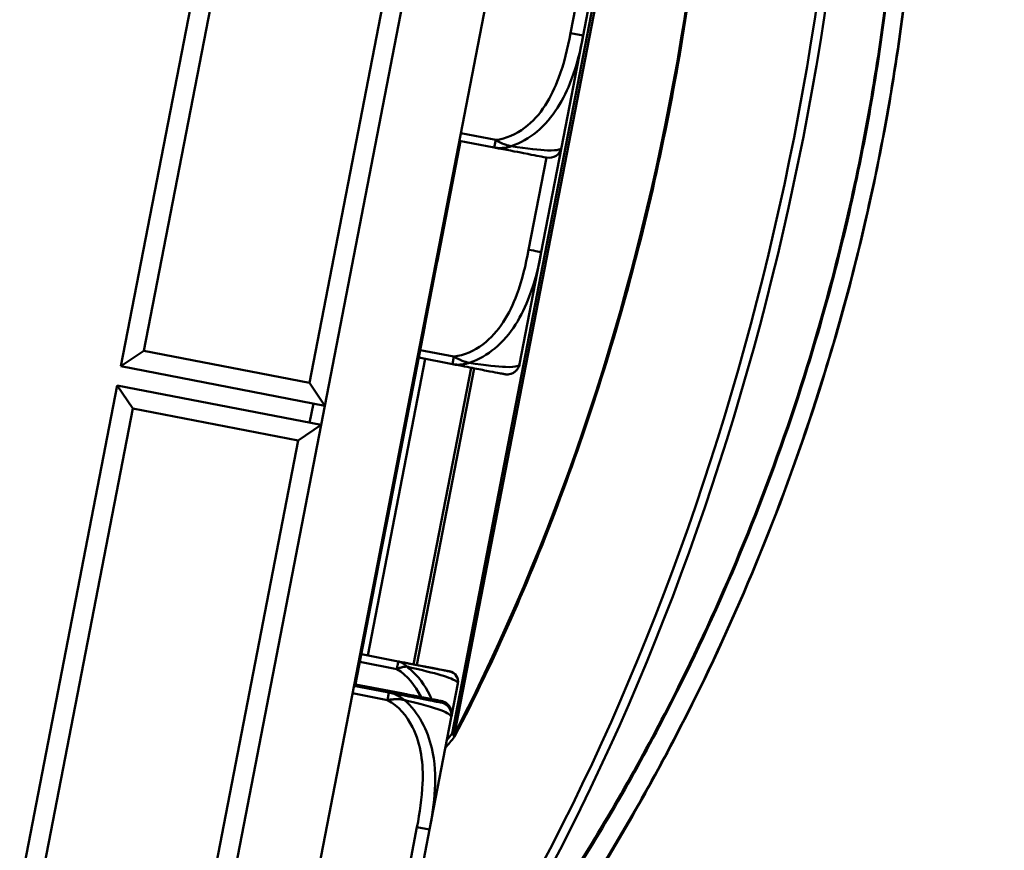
# Model space of a CAD drawing. Header units: inches. Extents: x 8.7 to 68.4, y -2.3 to 39.9.
# Tile 7 of 118: x 17.6 to 19.1, y 11.5 to 12.8. Entities that reach past the tile are written whole.
import ezdxf

# ---------------------------------------------------------------- set-up
doc = ezdxf.new("R2010")
doc.units = ezdxf.units.IN
doc.header["$MEASUREMENT"] = 0
for name, color, linetype, lineweight in [('Dimensions(ROSSANSI)', 7, 'Continuous', 25), ('Visible Edges(ROSSANSI)', 7, 'Continuous', 50), ('Visible Tangent Edges(ROSSANSI)', 7, 'Continuous', 50)]:
    doc.layers.add(name, color=color, linetype=linetype, lineweight=lineweight)
doc.styles.add('DEFAULT-ROSSANSI', font='arial.ttf')
doc.dimstyles.new('DEFAULT-ROSSANSI', dxfattribs={"dimtxt": 1, "dimasz": 0.098425, "dimexe": 0.125, "dimexo": 0.0625, "dimgap": 0.031496, "dimtad": 0, "dimtih": 1, "dimtoh": 1, "dimrnd": 1e-08, "dimzin": 0, "dimdsep": 46, "dimtxsty": 'DEFAULT-ROSSANSI', "dimcen": 0.09, "dimdle": 0.393701, "dimclrd": 7, "dimclre": 7, "dimclrt": 179, "dimadec": 0, "dimazin": 0, "dimtfac": 1, "dimtofl": 0, "dimtmove": 0, "dimatfit": 3, "dimfxl": 1, "dimtolj": 1, "dimtzin": 0, "dimlwd": 25, "dimlwe": 25, "dimarcsym": 0})

# ---------------------------------------------------------------- blocks, each defined once
blk = doc.blocks.new('*D6')
at = {"layer": 'Defpoints', "color": 0}
for p in [(20.9246, 20.8161), (17.7602, 10.1056), (24.8549, 7.1014)]:
    blk.add_point(p, dxfattribs=at)
at = {"layer": 'Dimensions(ROSSANSI)', "color": 7, "lineweight": 25}
for p, q in [((20.9822, 20.7918), (29.2969, 17.2709)), ((29.1434, 17.229), (26.5661, 11.1426)), ((17.8178, 10.0812), (24.97, 7.0527)), ((24.8933, 7.192), (25.9967, 9.7979))]:
    blk.add_line(p, q, dxfattribs=at)
at = {"layer": 'Dimensions(ROSSANSI)', "color": 7}
for points in [[(29.1283, 17.2354), (29.1585, 17.2226), (29.1818, 17.3197)], [(24.8782, 7.1984), (24.9084, 7.1857), (24.8549, 7.1014)]]:
    blk.add_solid(points, dxfattribs=at)
at = {"layer": 'Dimensions(ROSSANSI)', "color": 179, "lineweight": 25, "insert": (22.3247, 11.1112), "char_height": 1, "attachment_point": 1, "style": 'DEFAULT-ROSSANSI'}
blk.add_mtext('\\A1;11.10 [281.9]', dxfattribs=at)
blk = doc.blocks.new('*D9')
at = {"layer": 'Defpoints', "color": 0}
for p in [(15.4229, 20.5316), (17.8599, 10.2919), (16.4954, 6.068), (15.4229, -2.3042)]:
    blk.add_point(p, dxfattribs=at)
at = {"layer": 'Dimensions(ROSSANSI)', "color": 7, "lineweight": 25}
for p, q in [((15.4229, 20.4691), (15.4229, 6.0114)), ((17.848, 10.2305), (17.0025, 5.86))]:
    blk.add_line(p, q, dxfattribs=at)
for start, end in [(90, 91.49163), (79.71813, 89.33187)]:
    blk.add_arc((15.4229, -2.3042), 8.4406, start, end, dxfattribs=at)
at = {"layer": 'Dimensions(ROSSANSI)', "color": 7}
for points in [[(15.5212, 6.1194), (15.5214, 6.1523), (15.4229, 6.1364)], [(16.9325, 6.017), (16.9264, 5.9848), (17.0262, 5.9827)]]:
    blk.add_solid(points, dxfattribs=at)
at = {"layer": 'Dimensions(ROSSANSI)', "color": 179, "lineweight": 25, "insert": (13.304, 6.5549), "char_height": 1, "attachment_point": 1, "style": 'DEFAULT-ROSSANSI'}
blk.add_mtext('\\A1;11°', dxfattribs=at)
blk = doc.blocks.new('*D10')
at = {"layer": 'Defpoints', "color": 0}
for p in [(20.6144, 26.8005), (20.8459, 20.6303), (15.4229, 20.5316), (15.4229, 7.8234)]:
    blk.add_point(p, dxfattribs=at)
at = {"layer": 'Dimensions(ROSSANSI)', "color": 7, "lineweight": 25}
for p, q in [((15.4229, 20.5941), (15.4229, 27.6228)), ((20.8703, 20.6879), (23.1432, 26.0556))]:
    blk.add_line(p, q, dxfattribs=at)
for start, end in [(81.54403, 89.71337), (67.33663, 75.47329)]:
    blk.add_arc((15.4229, 7.8234), 19.6744, start, end, dxfattribs=at)
at = {"layer": 'Dimensions(ROSSANSI)', "color": 7}
for points in [[(15.5213, 27.4811), (15.5214, 27.5139), (15.4229, 27.4978)], [(23.0101, 25.9937), (22.9974, 25.9635), (23.0945, 25.9405)]]:
    blk.add_solid(points, dxfattribs=at)
at = {"layer": 'Dimensions(ROSSANSI)', "color": 179, "lineweight": 25, "insert": (18.3475, 27.6154), "char_height": 1, "attachment_point": 1, "style": 'DEFAULT-ROSSANSI'}
blk.add_mtext('\\A1;23°', dxfattribs=at)

msp = doc.modelspace()

# ---------------------------------------------------------------- linework, layer by layer
at = {"layer": 'Visible Edges(ROSSANSI)'}
for p, q in [((17.7372, 10.3156), (18.8961, 16.3055)), ((17.8599, 10.2919), (19.0188, 16.2818)), ((18.5623, 16.2542), (17.795, 12.2888)), ((17.8302, 12.3125), (18.586, 16.2191)), ((18.8393, 16.1701), (18.0835, 12.2635)), ((18.5026, 12.7949), (18.541, 12.9935)), ((18.4695, 12.6237), (18.5026, 12.7949)), ((18.315, 12.6335), (18.2795, 12.4503)), ((18.313, 12.6339), (18.3665, 12.6235)), ((18.4385, 12.4635), (18.4695, 12.6237)), ((18.2774, 12.4496), (18.2793, 12.4492)), ((18.2775, 12.4503), (18.2795, 12.4499)), ((18.2775, 12.4501), (18.2794, 12.4497)), ((18.2776, 12.4506), (18.2795, 12.4503)), ((18.4053, 12.2922), (18.4385, 12.4635)), ((18.2793, 12.4492), (18.2603, 12.351)), ((18.2601, 12.3499), (18.2081, 12.0812)), ((18.2582, 12.3506), (18.2602, 12.3502)), ((18.2582, 12.3505), (18.2602, 12.3501)), ((18.2582, 12.3503), (18.2601, 12.3499)), ((18.2583, 12.3508), (18.2602, 12.3504)), ((18.2584, 12.3514), (18.2603, 12.351)), ((17.8302, 12.3125), (17.795, 12.2888)), ((18.0835, 12.2635), (17.8302, 12.3125)), ((18.2509, 12.302), (18.3023, 12.2921)), ((17.795, 12.2888), (18.1073, 12.2283)), ((17.7893, 12.2593), (17.425, 10.376)), ((18.1016, 12.1989), (17.7893, 12.2593)), ((17.7893, 12.2593), (17.8131, 12.2241)), ((18.0835, 12.2635), (18.1073, 12.2283)), ((17.4544, 10.3703), (17.8131, 12.2241)), ((17.8131, 12.2241), (18.0664, 12.1751)), ((18.0896, 12.2318), (18.0839, 12.2023)), ((18.0664, 12.1751), (18.1016, 12.1989)), ((18.0664, 12.1751), (17.7077, 10.3213)), ((18.208, 12.0806), (18.189, 11.9824)), ((18.2061, 12.081), (18.208, 12.0806)), ((18.2062, 12.0816), (18.2081, 12.0812)), ((18.187, 11.9823), (18.1889, 11.9819)), ((18.1871, 11.9828), (18.189, 11.9824)), ((18.1889, 11.9819), (18.1536, 11.7995)), ((18.163, 11.8479), (18.2196, 11.837)), ((18.2983, 11.8218), (18.2983, 11.8218)), ((18.1541, 11.8019), (18.2055, 11.7919)), ((18.1541, 11.8019), (18.2055, 11.7919)), ((18.3011, 11.7534), (18.3107, 11.8033)), ((18.3107, 11.8033), (18.3107, 11.8033)), ((18.2051, 11.7896), (18.1517, 11.7999)), ((18.2855, 11.7764), (18.2855, 11.7764)), ((18.2855, 11.7764), (18.2855, 11.7764)), ((18.2675, 11.5798), (18.3006, 11.751)), ((18.3006, 11.751), (18.3011, 11.7534)), ((18.2291, 11.3811), (18.2675, 11.5798))]:
    msp.add_line(p, q, dxfattribs=at)
for centre, radius, start, end in [((18.4501, 12.6274), 0.0197, 259.05, 349.05), ((18.2953, 11.8063), 0.0157, 349.05, 79.05), ((18.2953, 11.8063), 0.0157, 0.6902, 79.05), ((18.2813, 11.7548), 0.0197, 349.05, 79.05), ((18.2817, 11.7571), 0.0197, 349.05, 79.05), ((18.2817, 11.7571), 0.0197, 349.05, 79.05), ((18.2817, 11.7571), 0.0197, 349.05, 79.05), ((18.2817, 11.7571), 0.0197, 349.05, 79.05), ((18.2974, 11.7276), 0.01, 320.943, 332.547)]:
    msp.add_arc(centre, radius, start, end, dxfattribs=at)
for points, knots in [([(18.3063, 11.7229), (18.3658, 11.8376), (18.4199, 11.9598), (18.5153, 12.215), (18.5566, 12.3478), (18.6246, 12.6191), (18.6514, 12.7575), (18.6894, 13.0346), (18.7007, 13.1733), (18.7074, 13.4456), (18.7028, 13.5792), (18.6903, 13.7078)], [1.0802358, 1.0802358, 1.0802358, 1.0802358, 1.27646, 1.27646, 1.4726842, 1.4726842, 1.6689084, 1.6689084, 1.8651326, 1.8651326, 2.0613568, 2.0613568, 2.0613568, 2.0613568]), ([(18.1746, 11.0414), (18.2313, 11.105), (18.2869, 11.1722), (18.4014, 11.3229), (18.46, 11.4073), (18.5716, 11.5864), (18.6247, 11.6811), (18.7494, 11.9329), (18.8158, 12.0967), (18.9056, 12.3849), (18.9359, 12.5049), (18.9593, 12.6262), (18.9828, 12.7474), (18.9995, 12.87), (19.0237, 13.1709), (19.0231, 13.3477), (19.008, 13.5427), (19.0057, 13.5683), (19.0031, 13.5936)], [0.205703, 0.205703, 0.205703, 0.205703, 1.01733, 1.01733, 1.924013, 1.924013, 2.830701, 2.830701, 4.215232, 4.215232, 5.153714, 5.153714, 5.153714, 6.092195, 6.092195, 7.476726, 7.476726, 7.687218, 7.687218, 7.687218, 7.687218]), ([(18.3665, 12.6235), (18.3844, 12.6201), (18.3999, 12.6171), (18.4114, 12.6149), (18.4291, 12.6114), (18.4379, 12.6097), (18.4422, 12.6089), (18.4456, 12.6082), (18.4461, 12.6081), (18.4464, 12.6081)], [-0.7968224, -0.7968224, -0.7968224, -0.7968224, -0.6514613, -0.6514613, -0.6514613, -0.427691, -0.427691, -0.427691, -0.2569517, -0.2569517, -0.2569517, -0.2569517]), ([(18.4053, 12.2922), (18.4049, 12.2901), (18.4042, 12.2881), (18.4023, 12.2846), (18.4011, 12.2832), (18.3985, 12.2806), (18.3971, 12.2796), (18.3941, 12.2779), (18.3928, 12.2774), (18.3898, 12.2765), (18.3888, 12.2764), (18.3859, 12.2761), (18.3855, 12.2762), (18.3839, 12.2763), (18.3837, 12.2764), (18.383, 12.2765), (18.3829, 12.2765), (18.3827, 12.2765), (18.3826, 12.2765), (18.3826, 12.2765), (18.3825, 12.2766), (18.3825, 12.2766), (18.3825, 12.2766), (18.3824, 12.2766), (18.3824, 12.2766), (18.3824, 12.2766), (18.3823, 12.2766), (18.3823, 12.2766), (18.3823, 12.2766), (18.3821, 12.2766), (18.3817, 12.2767), (18.3793, 12.2772), (18.3772, 12.2776), (18.3707, 12.2788), (18.366, 12.2797), (18.3564, 12.2816), (18.3528, 12.2823), (18.3411, 12.2846), (18.3319, 12.2864), (18.3152, 12.2896), (18.3089, 12.2908), (18.3023, 12.2921)], [0.2569517, 0.2569517, 0.2569517, 0.2569517, 0.2569554, 0.2569554, 0.2569595, 0.2569595, 0.2569648, 0.2569648, 0.2569733, 0.2569733, 0.2569899, 0.2569899, 0.2570339, 0.2570339, 0.2571284, 0.2571284, 0.2573526, 0.2573526, 0.2575999, 0.2575999, 0.2578178, 0.2578178, 0.2581049, 0.2581049, 0.2586117, 0.2586117, 0.2599419, 0.2599419, 0.2674886, 0.2674886, 0.3754627, 0.3754627, 0.4834368, 0.4834368, 0.5914108, 0.5914108, 0.6453978, 0.6453978, 0.7437313, 0.7437313, 0.796822, 0.796822, 0.796822, 0.796822]), ([(18.311, 11.8065), (18.311, 11.8088), (18.3104, 11.8109), (18.3091, 11.814), (18.3084, 11.8151), (18.3067, 11.8173), (18.3059, 11.818), (18.3039, 11.8196), (18.3032, 11.8199), (18.3011, 11.821), (18.3007, 11.8211), (18.2996, 11.8215), (18.2994, 11.8215), (18.299, 11.8216), (18.2989, 11.8216), (18.2987, 11.8217), (18.2987, 11.8217), (18.2986, 11.8217), (18.2985, 11.8217), (18.2985, 11.8217), (18.2985, 11.8217), (18.2984, 11.8217), (18.2984, 11.8217), (18.2984, 11.8217), (18.2984, 11.8217), (18.2983, 11.8217), (18.2983, 11.8218), (18.2983, 11.8218), (18.2983, 11.8218), (18.2981, 11.8218), (18.2976, 11.8219), (18.2947, 11.8224), (18.2924, 11.8229), (18.2855, 11.8242), (18.2809, 11.8251), (18.2714, 11.827), (18.2678, 11.8277), (18.2598, 11.8292), (18.2554, 11.8301), (18.2465, 11.8318), (18.2421, 11.8326), (18.2318, 11.8346), (18.2259, 11.8358), (18.2196, 11.837)], [0.0000016, 0.0000016, 0.0000016, 0.0000016, 0.0000054, 0.0000054, 0.0000091, 0.0000091, 0.0000149, 0.0000149, 0.0000264, 0.0000264, 0.000057, 0.000057, 0.0001226, 0.0001226, 0.0002086, 0.0002086, 0.000332, 0.000332, 0.000504, 0.000504, 0.0006695, 0.0006695, 0.0008965, 0.0008965, 0.0013154, 0.0013154, 0.0024991, 0.0024991, 0.0104809, 0.0104809, 0.115525, 0.115525, 0.2205691, 0.2205691, 0.3256132, 0.3256132, 0.3781352, 0.3781352, 0.4300427, 0.4300427, 0.4735805, 0.4735805, 0.5252204, 0.5252204, 0.5252204, 0.5252204]), ([(18.285, 11.7741), (18.2847, 11.7742), (18.2841, 11.7743), (18.2803, 11.775), (18.2753, 11.776), (18.265, 11.778), (18.2444, 11.782), (18.2337, 11.784), (18.2203, 11.7866), (18.2051, 11.7896)], [0.2569537, 0.2569537, 0.2569537, 0.2569537, 0.4371919, 0.4371919, 0.4371919, 0.6739428, 0.6739428, 0.6739428, 0.7963818, 0.7963818, 0.7963818, 0.7963818]), ([(18.3011, 11.7534), (18.3015, 11.7554), (18.3015, 11.7575), (18.301, 11.7615), (18.3005, 11.7633), (18.299, 11.7667), (18.2981, 11.7681), (18.296, 11.7708), (18.295, 11.7717), (18.2925, 11.7737), (18.2916, 11.7742), (18.2891, 11.7755), (18.2886, 11.7756), (18.2871, 11.7761), (18.287, 11.7761), (18.2862, 11.7763), (18.2861, 11.7763), (18.2859, 11.7763), (18.2859, 11.7764), (18.2858, 11.7764), (18.2858, 11.7764), (18.2857, 11.7764), (18.2857, 11.7764), (18.2856, 11.7764), (18.2856, 11.7764), (18.2856, 11.7764), (18.2856, 11.7764), (18.2855, 11.7764), (18.2855, 11.7764), (18.2854, 11.7765), (18.285, 11.7765), (18.2825, 11.777), (18.2805, 11.7774), (18.2739, 11.7787), (18.2693, 11.7796), (18.2597, 11.7814), (18.256, 11.7821), (18.2443, 11.7844), (18.2351, 11.7862), (18.2184, 11.7894), (18.2121, 11.7906), (18.2055, 11.7919)], [0.2569517, 0.2569517, 0.2569517, 0.2569517, 0.2569554, 0.2569554, 0.2569595, 0.2569595, 0.2569648, 0.2569648, 0.2569733, 0.2569733, 0.2569899, 0.2569899, 0.2570339, 0.2570339, 0.2571284, 0.2571284, 0.2573526, 0.2573526, 0.2575999, 0.2575999, 0.2578178, 0.2578178, 0.2581049, 0.2581049, 0.2586117, 0.2586117, 0.2599419, 0.2599419, 0.2674886, 0.2674886, 0.3754627, 0.3754627, 0.4834368, 0.4834368, 0.5914108, 0.5914108, 0.6453978, 0.6453978, 0.7437313, 0.7437313, 0.796822, 0.796822, 0.796822, 0.796822]), ([(18.3011, 11.7534), (18.3015, 11.7554), (18.3015, 11.7575), (18.301, 11.7615), (18.3005, 11.7633), (18.299, 11.7667), (18.2981, 11.7681), (18.296, 11.7708), (18.295, 11.7717), (18.2925, 11.7737), (18.2916, 11.7742), (18.2891, 11.7755), (18.2886, 11.7756), (18.2871, 11.7761), (18.287, 11.7761), (18.2862, 11.7763), (18.2861, 11.7763), (18.2859, 11.7763), (18.2859, 11.7764), (18.2858, 11.7764), (18.2858, 11.7764), (18.2857, 11.7764), (18.2857, 11.7764), (18.2856, 11.7764), (18.2856, 11.7764), (18.2856, 11.7764), (18.2856, 11.7764), (18.2855, 11.7764), (18.2855, 11.7764), (18.2854, 11.7765), (18.285, 11.7765), (18.2825, 11.777), (18.2805, 11.7774), (18.2739, 11.7787), (18.2693, 11.7796), (18.2597, 11.7814), (18.256, 11.7821), (18.2443, 11.7844), (18.2351, 11.7862), (18.2184, 11.7894), (18.2121, 11.7906), (18.2055, 11.7919)], [0.2569517, 0.2569517, 0.2569517, 0.2569517, 0.2569554, 0.2569554, 0.2569595, 0.2569595, 0.2569648, 0.2569648, 0.2569733, 0.2569733, 0.2569899, 0.2569899, 0.2570339, 0.2570339, 0.2571284, 0.2571284, 0.2573526, 0.2573526, 0.2575999, 0.2575999, 0.2578178, 0.2578178, 0.2581049, 0.2581049, 0.2586117, 0.2586117, 0.2599419, 0.2599419, 0.2674886, 0.2674886, 0.3754627, 0.3754627, 0.4834368, 0.4834368, 0.5914108, 0.5914108, 0.6453978, 0.6453978, 0.7437313, 0.7437313, 0.796822, 0.796822, 0.796822, 0.796822])]:
    msp.add_open_spline(points, degree=3, knots=knots, dxfattribs=at)
for points, degree in [([(18.2794, 12.4496), (18.2794, 12.4494), (18.2793, 12.4492)], 2), ([(18.2795, 12.4499), (18.2795, 12.4499), (18.2794, 12.4497)], 2), ([(18.2794, 12.4497), (18.2794, 12.4497), (18.2794, 12.4496)], 2), ([(18.2795, 12.4503), (18.2795, 12.4501), (18.2795, 12.4499)], 2), ([(18.2602, 12.3501), (18.2602, 12.35), (18.2601, 12.3499)], 2), ([(18.2603, 12.351), (18.2603, 12.3506), (18.2602, 12.3504)], 2), ([(18.2602, 12.3504), (18.2602, 12.3503), (18.2602, 12.3502)], 2), ([(18.2602, 12.3502), (18.2602, 12.3501), (18.2602, 12.3501)], 2), ([(18.2081, 12.0812), (18.2081, 12.0809), (18.208, 12.0806)], 2), ([(18.189, 11.9824), (18.189, 11.9821), (18.1889, 11.9819)], 2), ([(18.2917, 11.7048), (18.2962, 11.7103), (18.3007, 11.7157), (18.3052, 11.7213)], 3)]:
    msp.add_open_spline(points, degree=degree, dxfattribs=at)
at = {"layer": 'Visible Tangent Edges(ROSSANSI)'}
for p, q in [((18.685, 13.7059), (18.302, 11.7267)), ((18.3056, 11.726), (18.6885, 13.7052)), ((18.5217, 12.9973), (18.4833, 12.7987)), ((18.4833, 12.7987), (18.5026, 12.7949)), ((18.3687, 12.6351), (18.3153, 12.6455)), ((18.3665, 12.6235), (18.3687, 12.6351)), ((18.4464, 12.6081), (18.4191, 12.4672)), ((18.2774, 12.4499), (18.2794, 12.4496)), ((18.1728, 11.846), (18.2607, 12.3001)), ((18.3046, 12.3037), (18.2531, 12.3136)), ((18.3023, 12.2921), (18.3046, 12.3037)), ((18.3309, 12.2865), (18.243, 11.8325)), ((18.2477, 11.8316), (18.3355, 12.2856)), ((18.2196, 11.837), (18.163, 11.8479)), ((18.1608, 11.8363), (18.2174, 11.8254)), ((18.2055, 11.7919), (18.1541, 11.8019)), ((18.2055, 11.7919), (18.1541, 11.8018)), ((18.1494, 11.7883), (18.2029, 11.778)), ((18.2029, 11.778), (18.2051, 11.7896)), ((18.2051, 11.7896), (18.2055, 11.7919)), ((18.2055, 11.7919), (18.2055, 11.7919)), ((18.302, 11.7267), (18.3056, 11.726)), ((18.2482, 11.5835), (18.2097, 11.3849)), ((18.2482, 11.5835), (18.2675, 11.5798))]:
    msp.add_line(p, q, dxfattribs=at)
msp.add_arc((16.6406, 13.0748), 2.1395, 320.6031, 320.943, dxfattribs=at)
for centre, major_axis, ratio, start_param, end_param in [((17.4692, 12.9144), (-0.4064, -2.1006), 0.5547, 1.080236, 2.061357), ((17.5019, 12.9081), (0.4672, 2.4148), 0.5547, 4.11799, 5.088691), ((17.4938, 12.9097), (-0.4653, -2.4049), 0.5547, 0.976398, 1.944782), ((18.4191, 12.4672), (0.0193, -0.0037), 0.00001, 4.712389, 6.283185), ((18.2174, 11.8254), (0.0022, 0.0116), 0.00001, 4.64072, 6.141302), ((18.2974, 11.7276), (0.00777, -0.0063), 0.244484, 0, 1.141522), ((18.2974, 11.7276), (0.00887, -0.00461), 0.391996, 0, 0.647202)]:
    msp.add_ellipse(centre, major_axis=major_axis, ratio=ratio, start_param=start_param, end_param=end_param, dxfattribs=at)
for points, knots in [([(19.0026, 13.5934), (19.0052, 13.5677), (19.0075, 13.5418), (19.0227, 13.3468), (19.0232, 13.1702), (18.999, 12.8698), (18.9823, 12.7473), (18.9589, 12.6262), (18.9355, 12.5051), (18.9053, 12.3853), (18.8156, 12.0975), (18.7493, 11.9339), (18.6249, 11.6825), (18.5718, 11.5879), (18.4604, 11.4091), (18.402, 11.3248), (18.2877, 11.1743), (18.2322, 11.1071), (18.1756, 11.0436)], [-7.690144, -7.690144, -7.690144, -7.690144, -7.476726, -7.476726, -6.092195, -6.092195, -5.153714, -5.153714, -5.153714, -4.215232, -4.215232, -2.830701, -2.830701, -1.924013, -1.924013, -1.01733, -1.01733, -0.205703, -0.205703, -0.205703, -0.205703]), ([(18.1866, 11.1065), (18.2375, 11.1649), (18.2875, 11.2264), (18.395, 11.3692), (18.4519, 11.4521), (18.5605, 11.6279), (18.6122, 11.7209), (18.7318, 11.965), (18.7951, 12.1223), (18.8809, 12.3993), (18.91, 12.5147), (18.9325, 12.6313), (18.9551, 12.748), (18.9712, 12.8659), (18.9949, 13.1549), (18.9948, 13.3245), (18.9805, 13.5183), (18.9778, 13.5494), (18.9746, 13.5803)], [-9.724261, -9.724261, -9.724261, -9.724261, -8.985984, -8.985984, -8.095734, -8.095734, -7.205478, -7.205478, -5.874664, -5.874664, -4.970623, -4.970623, -4.970623, -4.066581, -4.066581, -2.735767, -2.735767, -2.478481, -2.478481, -2.478481, -2.478481]), ([(18.9732, 13.5796), (18.9764, 13.5486), (18.9791, 13.5173), (18.9934, 13.3236), (18.9935, 13.1543), (18.9699, 12.8658), (18.9538, 12.7481), (18.9313, 12.6316), (18.9088, 12.5151), (18.8798, 12.3999), (18.7941, 12.1234), (18.7308, 11.9663), (18.6114, 11.7227), (18.5598, 11.6298), (18.4513, 11.4543), (18.3945, 11.3716), (18.2871, 11.229), (18.2371, 11.1676), (18.1863, 11.1093)], [2.476787, 2.476787, 2.476787, 2.476787, 2.735767, 2.735767, 4.066581, 4.066581, 4.970623, 4.970623, 4.970623, 5.874664, 5.874664, 7.205478, 7.205478, 8.095734, 8.095734, 8.985984, 8.985984, 9.724261, 9.724261, 9.724261, 9.724261]), ([(18.4833, 12.7987), (18.4788, 12.7754), (18.4733, 12.7521), (18.465, 12.7299), (18.4542, 12.7007), (18.438, 12.6724), (18.413, 12.6536), (18.4001, 12.6438), (18.3848, 12.637), (18.3687, 12.6351)], [0.2569537, 0.2569537, 0.2569537, 0.2569537, 0.4371919, 0.4371919, 0.4371919, 0.6739428, 0.6739428, 0.6739428, 0.7963818, 0.7963818, 0.7963818, 0.7963818]), ([(18.3924, 12.6255), (18.4066, 12.6306), (18.4201, 12.6381), (18.4568, 12.6688), (18.4733, 12.6979), (18.4928, 12.7494), (18.4985, 12.7719), (18.5026, 12.7949)], [-0.7478145, -0.7478145, -0.7478145, -0.7478145, -0.6493253, -0.6493253, -0.427691, -0.427691, -0.2569537, -0.2569537, -0.2569537, -0.2569537]), ([(18.3924, 12.6255), (18.391, 12.6258), (18.3896, 12.6261), (18.3865, 12.6269), (18.3849, 12.6274), (18.3822, 12.6284), (18.3812, 12.6288), (18.3797, 12.6294), (18.3792, 12.6296), (18.3779, 12.6302), (18.3771, 12.6306), (18.3751, 12.6315), (18.3739, 12.6322), (18.3713, 12.6336), (18.37, 12.6343), (18.3687, 12.6351)], [-0.00023197, -0.00023197, -0.00023197, -0.00023197, 0.00913095, 0.00913095, 0.01983142, 0.01983142, 0.02651922, 0.02651922, 0.02986312, 0.02986312, 0.03521335, 0.03521335, 0.04377373, 0.04377373, 0.0532704, 0.0532704, 0.0532704, 0.0532704]), ([(18.3665, 12.6235), (18.3678, 12.6233), (18.3693, 12.6231), (18.372, 12.6228), (18.3734, 12.6227), (18.3756, 12.6227), (18.3765, 12.6227), (18.3779, 12.6227), (18.3784, 12.6228), (18.3801, 12.6229), (18.3812, 12.623), (18.3841, 12.6233), (18.3859, 12.6237), (18.3893, 12.6245), (18.3909, 12.6249), (18.3924, 12.6255)], [-0.0532704, -0.0532704, -0.0532704, -0.0532704, -0.04377373, -0.04377373, -0.03521335, -0.03521335, -0.02986312, -0.02986312, -0.02651922, -0.02651922, -0.01983142, -0.01983142, -0.00913095, -0.00913095, 0.00023197, 0.00023197, 0.00023197, 0.00023197]), ([(18.4695, 12.6237), (18.4691, 12.6213), (18.4657, 12.6186), (18.4362, 12.6196), (18.4179, 12.6215), (18.3924, 12.6255)], [0.2569517, 0.2569517, 0.2569517, 0.2569517, 0.5559983, 0.5559983, 0.7482818, 0.7482818, 0.7482818, 0.7482818]), ([(18.4191, 12.4672), (18.4146, 12.444), (18.4092, 12.4206), (18.4009, 12.3984), (18.39, 12.3692), (18.3739, 12.3409), (18.3489, 12.3221), (18.3359, 12.3123), (18.3207, 12.3055), (18.3046, 12.3037)], [0.2569537, 0.2569537, 0.2569537, 0.2569537, 0.4371919, 0.4371919, 0.4371919, 0.6739428, 0.6739428, 0.6739428, 0.7963818, 0.7963818, 0.7963818, 0.7963818]), ([(18.3283, 12.294), (18.3425, 12.2991), (18.356, 12.3067), (18.3927, 12.3373), (18.4092, 12.3664), (18.4286, 12.4179), (18.4343, 12.4404), (18.4385, 12.4635)], [-0.7478145, -0.7478145, -0.7478145, -0.7478145, -0.6493253, -0.6493253, -0.427691, -0.427691, -0.2569537, -0.2569537, -0.2569537, -0.2569537]), ([(18.3283, 12.294), (18.3269, 12.2943), (18.3254, 12.2946), (18.3224, 12.2954), (18.3207, 12.296), (18.3181, 12.2969), (18.3171, 12.2973), (18.3156, 12.2979), (18.3151, 12.2982), (18.3138, 12.2987), (18.313, 12.2991), (18.311, 12.3001), (18.3097, 12.3007), (18.3072, 12.3021), (18.3058, 12.3029), (18.3046, 12.3037)], [-0.00023197, -0.00023197, -0.00023197, -0.00023197, 0.00913095, 0.00913095, 0.01983142, 0.01983142, 0.02651922, 0.02651922, 0.02986312, 0.02986312, 0.03521335, 0.03521335, 0.04377373, 0.04377373, 0.0532704, 0.0532704, 0.0532704, 0.0532704]), ([(18.3023, 12.2921), (18.3037, 12.2918), (18.3051, 12.2916), (18.3079, 12.2913), (18.3092, 12.2912), (18.3115, 12.2912), (18.3123, 12.2912), (18.3137, 12.2912), (18.3143, 12.2913), (18.3159, 12.2914), (18.317, 12.2915), (18.3199, 12.2919), (18.3217, 12.2922), (18.3251, 12.293), (18.3267, 12.2935), (18.3283, 12.294)], [-0.0532704, -0.0532704, -0.0532704, -0.0532704, -0.04377373, -0.04377373, -0.03521335, -0.03521335, -0.02986312, -0.02986312, -0.02651922, -0.02651922, -0.01983142, -0.01983142, -0.00913095, -0.00913095, 0.00023197, 0.00023197, 0.00023197, 0.00023197]), ([(18.4053, 12.2922), (18.405, 12.2898), (18.4016, 12.2871), (18.3721, 12.2881), (18.3537, 12.29), (18.3283, 12.294)], [0.2569517, 0.2569517, 0.2569517, 0.2569517, 0.5559983, 0.5559983, 0.7482818, 0.7482818, 0.7482818, 0.7482818]), ([(18.2326, 11.8291), (18.2319, 11.8298), (18.2312, 11.8305), (18.2297, 11.8319), (18.2289, 11.8325), (18.2275, 11.8335), (18.2269, 11.8339), (18.2261, 11.8344), (18.2259, 11.8345), (18.2251, 11.8349), (18.2247, 11.8352), (18.2235, 11.8357), (18.2228, 11.836), (18.2213, 11.8366), (18.2205, 11.8368), (18.2196, 11.837)], [-0.00012419, -0.00012419, -0.00012419, -0.00012419, 0.00449537, 0.00449537, 0.00977487, 0.00977487, 0.01307456, 0.01307456, 0.0147244, 0.0147244, 0.01736415, 0.01736415, 0.02158775, 0.02158775, 0.02627331, 0.02627331, 0.02627331, 0.02627331]), ([(18.2983, 11.8218), (18.2983, 11.8218), (18.2982, 11.8218), (18.2982, 11.8218), (18.2975, 11.8219), (18.2939, 11.8226), (18.282, 11.8249), (18.2717, 11.8269), (18.2541, 11.8303), (18.229, 11.8352), (18.2259, 11.8358), (18.2228, 11.8364), (18.2196, 11.837)], [0, 0, 0, 0, 0.0272471, 0.0272471, 0.0272471, 0.2790553, 0.2790553, 0.2790553, 0.4988354, 0.4988354, 0.4988354, 0.5252205, 0.5252205, 0.5252205, 0.5252205]), ([(18.2196, 11.837), (18.2582, 11.8295), (18.2807, 11.8252), (18.2902, 11.8233), (18.2965, 11.8221), (18.2983, 11.8218), (18.2983, 11.8218)], [-0.5252205, -0.5252205, -0.5252205, -0.5252205, -0.20743, -0.20743, -0.20743, 0, 0, 0, 0]), ([(18.2174, 11.8254), (18.2183, 11.8258), (18.2193, 11.8262), (18.221, 11.8269), (18.2219, 11.8271), (18.2232, 11.8276), (18.2237, 11.8277), (18.2246, 11.8279), (18.2249, 11.828), (18.2259, 11.8282), (18.2265, 11.8284), (18.2281, 11.8287), (18.2291, 11.8288), (18.2309, 11.829), (18.2318, 11.8291), (18.2326, 11.8291)], [-0.02627331, -0.02627331, -0.02627331, -0.02627331, -0.02158775, -0.02158775, -0.01736415, -0.01736415, -0.0147244, -0.0147244, -0.01307456, -0.01307456, -0.00977487, -0.00977487, -0.00449537, -0.00449537, 0.00012419, 0.00012419, 0.00012419, 0.00012419]), ([(18.2704, 11.7794), (18.2636, 11.7951), (18.2541, 11.8098), (18.2385, 11.8243), (18.2356, 11.8268), (18.2326, 11.8291)], [0.3577562, 0.3577562, 0.3577562, 0.3577562, 0.475216, 0.475216, 0.5007189, 0.5007189, 0.5007189, 0.5007189]), ([(18.2326, 11.8291), (18.2359, 11.8284), (18.2392, 11.8276), (18.2631, 11.8222), (18.2783, 11.8181), (18.2951, 11.8128), (18.2997, 11.8111), (18.3085, 11.8072), (18.3105, 11.8053), (18.3108, 11.8037), (18.3108, 11.8035), (18.3107, 11.8033)], [-0.5007189, -0.5007189, -0.5007189, -0.5007189, -0.475216, -0.475216, -0.3066357, -0.3066357, -0.201273, -0.201273, -0.0278591, -0.0278591, 0, 0, 0, 0]), ([(18.2285, 11.7781), (18.2272, 11.7792), (18.2259, 11.7802), (18.2231, 11.7822), (18.2215, 11.7832), (18.219, 11.7846), (18.218, 11.7851), (18.2165, 11.7858), (18.216, 11.7861), (18.2147, 11.7866), (18.2139, 11.787), (18.2118, 11.7877), (18.2106, 11.7882), (18.2079, 11.789), (18.2065, 11.7893), (18.2051, 11.7896)], [-0.00023197, -0.00023197, -0.00023197, -0.00023197, 0.00913095, 0.00913095, 0.01983142, 0.01983142, 0.02651922, 0.02651922, 0.02986312, 0.02986312, 0.03521335, 0.03521335, 0.04377373, 0.04377373, 0.0532704, 0.0532704, 0.0532704, 0.0532704]), ([(18.2198, 11.7867), (18.219, 11.7871), (18.2182, 11.7875), (18.2169, 11.7882), (18.2164, 11.7884), (18.2152, 11.789), (18.2144, 11.7893), (18.2123, 11.7901), (18.211, 11.7905), (18.2083, 11.7913), (18.2069, 11.7916), (18.2055, 11.7919)], [0.02116043, 0.02116043, 0.02116043, 0.02116043, 0.02651922, 0.02651922, 0.02986312, 0.02986312, 0.03521335, 0.03521335, 0.04377373, 0.04377373, 0.0532704, 0.0532704, 0.0532704, 0.0532704]), ([(18.2855, 11.7764), (18.2855, 11.7764), (18.2846, 11.7766), (18.2807, 11.7773), (18.2757, 11.7783), (18.2654, 11.7803), (18.2448, 11.7843), (18.2342, 11.7864), (18.2207, 11.789), (18.2055, 11.7919)], [0.2569537, 0.2569537, 0.2569537, 0.2569537, 0.4371919, 0.4371919, 0.4371919, 0.6739428, 0.6739428, 0.6739428, 0.7963818, 0.7963818, 0.7963818, 0.7963818]), ([(18.2055, 11.7919), (18.2235, 11.7884), (18.239, 11.7854), (18.2505, 11.7832), (18.2682, 11.7798), (18.277, 11.7781), (18.2813, 11.7772), (18.2847, 11.7766), (18.2855, 11.7764), (18.2855, 11.7764)], [-0.7968224, -0.7968224, -0.7968224, -0.7968224, -0.6514613, -0.6514613, -0.6514613, -0.427691, -0.427691, -0.427691, -0.2569517, -0.2569517, -0.2569517, -0.2569517]), ([(18.2855, 11.7764), (18.2855, 11.7764), (18.2846, 11.7766), (18.2807, 11.7774), (18.2757, 11.7783), (18.2654, 11.7803), (18.2448, 11.7843), (18.2342, 11.7864), (18.2207, 11.789), (18.2055, 11.7919)], [0.2569537, 0.2569537, 0.2569537, 0.2569537, 0.4371919, 0.4371919, 0.4371919, 0.6739428, 0.6739428, 0.6739428, 0.7963818, 0.7963818, 0.7963818, 0.7963818]), ([(18.2055, 11.7919), (18.2235, 11.7884), (18.239, 11.7854), (18.2505, 11.7832), (18.2682, 11.7798), (18.277, 11.7781), (18.2813, 11.7772), (18.2847, 11.7766), (18.2855, 11.7764), (18.2855, 11.7764)], [-0.7968224, -0.7968224, -0.7968224, -0.7968224, -0.6514613, -0.6514613, -0.6514613, -0.427691, -0.427691, -0.427691, -0.2569517, -0.2569517, -0.2569517, -0.2569517]), ([(18.2029, 11.778), (18.2043, 11.7782), (18.2059, 11.7784), (18.2087, 11.7788), (18.2101, 11.7789), (18.2124, 11.7791), (18.2132, 11.7791), (18.2147, 11.7792), (18.2152, 11.7792), (18.2168, 11.7792), (18.2179, 11.7792), (18.2207, 11.7791), (18.2224, 11.779), (18.2256, 11.7786), (18.2271, 11.7783), (18.2285, 11.7781)], [-0.0532704, -0.0532704, -0.0532704, -0.0532704, -0.04377373, -0.04377373, -0.03521335, -0.03521335, -0.02986312, -0.02986312, -0.02651922, -0.02651922, -0.01983142, -0.01983142, -0.00913095, -0.00913095, 0.00023197, 0.00023197, 0.00023197, 0.00023197]), ([(18.2029, 11.778), (18.2197, 11.7689), (18.2328, 11.7536), (18.2414, 11.7364), (18.2547, 11.71), (18.2579, 11.6797), (18.2568, 11.6503), (18.2559, 11.6279), (18.2524, 11.6055), (18.2482, 11.5835)], [-0.7968224, -0.7968224, -0.7968224, -0.7968224, -0.6514613, -0.6514613, -0.6514613, -0.427691, -0.427691, -0.427691, -0.2569517, -0.2569517, -0.2569517, -0.2569517]), ([(18.2285, 11.7781), (18.2411, 11.7751), (18.2526, 11.7722), (18.2818, 11.7641), (18.2918, 11.7598), (18.3002, 11.7542), (18.3012, 11.7523), (18.3006, 11.751)], [-0.7478145, -0.7478145, -0.7478145, -0.7478145, -0.6493253, -0.6493253, -0.427691, -0.427691, -0.2569537, -0.2569537, -0.2569537, -0.2569537]), ([(18.2675, 11.5798), (18.2753, 11.6195), (18.2806, 11.6616), (18.2644, 11.7316), (18.251, 11.7591), (18.2285, 11.7781)], [0.2569517, 0.2569517, 0.2569517, 0.2569517, 0.5559983, 0.5559983, 0.7482818, 0.7482818, 0.7482818, 0.7482818])]:
    msp.add_open_spline(points, degree=3, knots=knots, dxfattribs=at)
for points in [[(18.2174, 11.8254), (18.2337, 11.8153), (18.2456, 11.8004), (18.2539, 11.7832)], [(18.2062, 11.7918), (18.206, 11.7918), (18.2058, 11.7919), (18.2055, 11.7919)], [(18.3011, 11.7548), (18.3013, 11.7542), (18.3013, 11.7538), (18.3011, 11.7534)]]:
    msp.add_open_spline(points, degree=3, dxfattribs=at)

# ---------------------------------------------------------------- dimensions: what is measured, and where the dimension line sits
at = {"layer": 'Dimensions(ROSSANSI)', "color": 7, "lineweight": 25}
for base, center, p1, picture, middle in [((20.6144, 26.8005), (15.4229, 7.8234), (20.8459, 20.6303), '*D10', (19.3369, 27.1045)), ((16.4954, 6.068), (15.4229, -2.3042), (17.8599, 10.2919), '*D9', (14.2379, 6.0528))]:
    dim = msp.add_angular_dim_3p(base=base, center=center, p1=p1, p2=(15.4229, 20.5316), dimstyle='DEFAULT-ROSSANSI', override={"dimadec": 0, "dimtp": 0, "dimtm": 0, "dimtdec": 0}, dxfattribs=at)
    dim.commit()
    dim.dimension.update_dxf_attribs({"geometry": picture, "text_midpoint": middle, "dimtype": 165})
dim = msp.add_linear_dim(base=(24.8549, 7.1014), p1=(20.9246, 20.8161), p2=(17.7602, 10.1056), angle=67.05, dimstyle='DEFAULT-ROSSANSI', override={"dimdec": 2, "dimtp": 0, "dimtm": 0, "dimtdec": 2, "dimatfit": 1}, dxfattribs=at)
dim.commit()
dim.dimension.update_dxf_attribs({"geometry": '*D6', "text_midpoint": (26.2814, 10.4703), "dimtype": 160})

doc.saveas('drawing.dxf')
